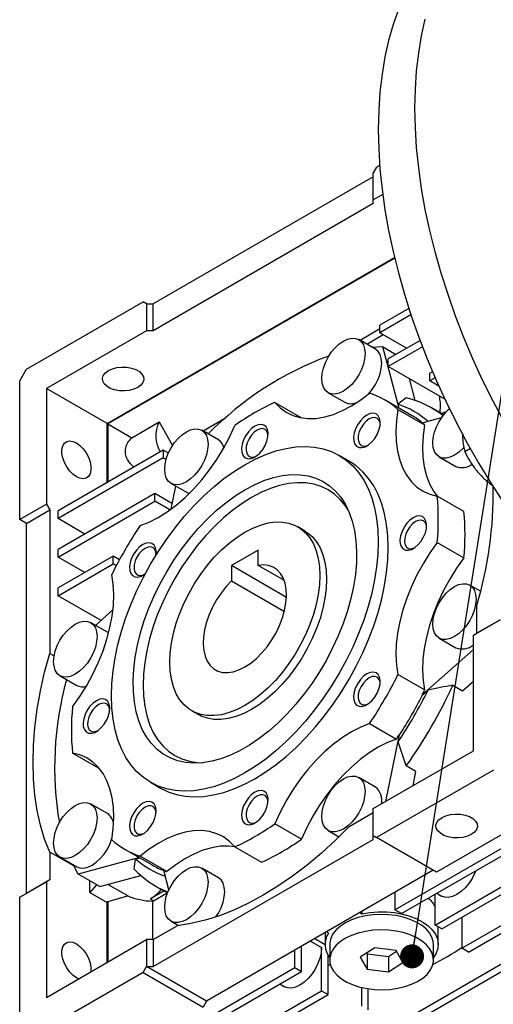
# Model space of a CAD drawing. Header units: millimetres. Extents: x 32 to 1366, y 32 to 1048.
# Tile 9 of 13: x 1137 to 1237, y 650 to 859. Entities that reach past the tile are written whole.
import ezdxf

# ---------------------------------------------------------------- set-up
doc = ezdxf.new("R2010")
doc.units = ezdxf.units.MM
doc.header["$LTSCALE"] = 5
doc.linetypes.add('SLD-Solid', pattern=[0])
doc.layers.add('TEXT', color=140, linetype='SLD-Solid', lineweight=25)
doc.dimstyles.new('SLDDIMSTYLE0', dxfattribs={"dimtxt": 0.18, "dimasz": 5.08, "dimexe": 0, "dimexo": 0.0625, "dimgap": 0, "dimtad": 0, "dimtih": 1, "dimtoh": 1, "dimdec": 0, "dimrnd": 1e-09, "dimzin": 0, "dimdsep": 46, "dimtxsty": 'Standard', "dimblk1": 'DOT', "dimblk2": 'DOT', "dimsah": 1, "dimcen": 0.09, "dimadec": 0, "dimazin": 0, "dimtfac": 5.08, "dimtdec": 0, "dimtofl": 0, "dimtmove": 0, "dimatfit": 3, "dimldrblk": 'DOT', "dimfxl": 0, "dimfrac": 2, "dimtolj": 1, "dimtzin": 0, "dimarcsym": 0})

# ---------------------------------------------------------------- blocks, each defined once
blk = doc.blocks.new('_Dot')
at = {"color": 0, "linetype": 'ByBlock', "lineweight": -2}
blk.add_line((-0.5, 0), (-1, 0), dxfattribs=at)
at = {"color": 0, "linetype": 'ByBlock', "const_width": 0.5}
blk.add_lwpolyline([(-0.25, 0, 1), (0.25, 0, 1)], format="xyb", close=True, dxfattribs=at)

msp = doc.modelspace()

# ---------------------------------------------------------------- linework, layer by layer
for p, q in [((1212.584, 827.63), (1211.877, 826.406)), ((1211.877, 820.69), (1211.877, 826.406)), ((1212.584, 827.63), (1213.23, 828.003)), ((1211.877, 825.589), (1165.208, 798.648)), ((1213.869, 821.84), (1211.877, 820.69)), ((1211.877, 819.873), (1211.877, 820.69)), ((1211.877, 819.873), (1165.208, 792.932)), ((1155.45, 773.257), (1216.38, 808.431)), ((1216.415, 808.287), (1155.627, 773.195)), ((1138.338, 784.769), (1163.087, 799.056)), ((1163.794, 798.648), (1163.087, 799.056)), ((1163.794, 798.648), (1163.087, 799.056)), ((1163.794, 798.648), (1163.794, 792.932)), ((1163.794, 798.648), (1165.208, 798.648)), ((1165.208, 792.932), (1165.208, 798.648)), ((1219.42, 797.691), (1213.291, 794.153)), ((1219.872, 796.318), (1213.291, 792.52)), ((1163.794, 792.932), (1142.581, 780.686)), ((1165.208, 792.932), (1163.794, 792.932)), ((1213.291, 793.338), (1209.08, 790.906)), ((1213.291, 792.52), (1213.291, 794.153)), ((1212.323, 789.034), (1208.788, 791.075)), ((1210.494, 790.09), (1213.997, 792.112)), ((1218.949, 789.253), (1213.291, 792.52)), ((1221.797, 790.897), (1215.059, 787.008)), ((1211.557, 789.476), (1213.822, 789.57)), ((1213.822, 789.57), (1217.311, 776.547)), ((1213.822, 789.57), (1216.66, 787.932)), ((1222.307, 789.559), (1215.059, 785.375)), ((1215.059, 785.375), (1215.059, 787.008)), ((1136.924, 782.319), (1138.338, 784.769)), ((1227.076, 778.438), (1215.059, 785.375)), ((1220.761, 778.171), (1219.521, 782.799)), ((1224.456, 784.267), (1223.898, 783.945)), ((1223.898, 782.312), (1223.898, 783.945)), ((1225.021, 782.96), (1223.898, 782.312)), ((1136.924, 752.924), (1136.924, 782.319)), ((1155.45, 773.257), (1142.581, 780.686)), ((1142.581, 780.686), (1142.581, 756.19)), ((1225.793, 781.218), (1223.898, 782.312)), ((1202.288, 779.816), (1205.824, 777.775)), ((1220, 774.995), (1214.273, 778.301)), ((1191.019, 777.76), (1196.676, 774.494)), ((1217.112, 776.282), (1222.768, 773.017)), ((1217.382, 776.506), (1217.148, 777.38)), ((1226.775, 775.125), (1224.225, 776.597)), ((1180.569, 774.447), (1175.796, 771.692)), ((1222.258, 773.442), (1226.332, 774.533)), ((1226.229, 775.44), (1227.448, 775.809)), ((1155.45, 760.762), (1155.45, 773.257)), ((1155.627, 773.195), (1155.627, 760.864)), ((1155.627, 773.195), (1160.68, 770.279)), ((1160.68, 770.279), (1166.462, 773.617)), ((1166.462, 773.617), (1169.334, 768.643)), ((1179.04, 769.82), (1175.504, 771.861)), ((1230.833, 771.096), (1230.802, 770.781)), ((1232.467, 767.97), (1231.307, 767.301)), ((1167.33, 767.619), (1145.056, 754.761)), ((1167.33, 765.986), (1145.056, 753.128)), ((1167.33, 767.619), (1167.33, 765.986)), ((1168.436, 766.981), (1167.33, 767.619)), ((1167.33, 765.986), (1167.955, 765.625)), ((1206.773, 765.31), (1204.652, 766.535)), ((1225.823, 766.225), (1229.359, 764.184)), ((1169.005, 760.602), (1172.54, 758.561)), ((1169.057, 755.174), (1170.045, 760.002)), ((1237.021, 760.297), (1236.964, 760.264)), ((1165.562, 758.433), (1145.056, 746.596)), ((1165.562, 756.8), (1165.562, 758.433)), ((1169.284, 756.285), (1165.562, 758.433)), ((1172.54, 758.561), (1172.841, 758.417)), ((1231.09, 754.62), (1225.434, 757.886)), ((1142.581, 756.19), (1136.924, 752.924)), ((1142.581, 756.19), (1143.288, 754.965)), ((1145.056, 744.962), (1165.562, 756.8)), ((1168.756, 754.956), (1165.562, 756.8)), ((1138.338, 752.107), (1143.288, 754.965)), ((1143.288, 754.965), (1143.288, 724.579)), ((1145.056, 753.128), (1145.056, 754.761)), ((1138.338, 752.107), (1136.924, 752.924)), ((1138.338, 673.72), (1138.338, 752.107)), ((1150.713, 749.862), (1145.056, 753.128)), ((1197.317, 750.563), (1195.903, 751.379)), ((1225.434, 748.085), (1231.09, 744.819)), ((1145.056, 744.962), (1145.056, 746.596)), ((1156.723, 745.165), (1145.056, 738.43)), ((1150.713, 741.696), (1145.056, 744.962)), ((1156.723, 743.532), (1156.723, 745.165)), ((1158.066, 744.39), (1156.723, 745.165)), ((1187.482, 746.427), (1181.825, 743.162)), ((1187.482, 743.196), (1187.482, 746.427)), ((1145.056, 736.797), (1156.723, 743.532)), ((1157.4, 743.142), (1156.723, 743.532)), ((1181.825, 743.162), (1181.825, 739.93)), ((1193.479, 736.434), (1181.825, 743.162)), ((1193.027, 739.995), (1187.482, 743.196)), ((1181.825, 739.93), (1193.028, 733.463)), ((1234.62, 737.723), (1232.323, 739.049)), ((1145.056, 736.797), (1145.056, 738.43)), ((1154.177, 731.531), (1145.056, 736.797)), ((1233.798, 728.827), (1233.798, 734.716)), ((1153.01, 730.496), (1156.696, 733.765)), ((1155.505, 729.056), (1151.969, 731.097)), ((1233.09, 728.419), (1238.747, 731.684)), ((1238.747, 731.685), (1233.798, 728.827)), ((1155.78, 728.867), (1155.505, 729.056)), ((1233.09, 728.419), (1233.798, 728.827)), ((1233.09, 703.923), (1233.09, 728.419)), ((1225.823, 727.791), (1229.359, 725.75)), ((1143.288, 724.579), (1144.234, 724.034)), ((1233.09, 725.406), (1222.258, 715.8)), ((1222.768, 716.815), (1217.112, 720.08)), ((1145.47, 719.838), (1149.005, 717.797)), ((1228.737, 717.819), (1230.788, 716.635)), ((1230.788, 716.635), (1233.09, 718.677)), ((1222.258, 715.8), (1222.329, 715.759)), ((1222.329, 715.759), (1223.496, 716.795)), ((1173.405, 712.407), (1174.819, 711.59)), ((1211.11, 709.685), (1216.767, 706.419)), ((1217.39, 707.369), (1214.487, 693.183)), ((1217.461, 707.328), (1217.39, 707.369)), ((1217.148, 705.799), (1217.461, 707.328)), ((1153.773, 700.185), (1148.116, 703.451)), ((1211.877, 691.676), (1233.09, 703.923)), ((1237.333, 699.839), (1212.584, 685.552)), ((1220.932, 699.564), (1218.881, 700.748)), ((1220.315, 696.547), (1220.932, 699.564)), ((1164.655, 697.251), (1166.777, 696.026)), ((1212.323, 696.244), (1208.788, 698.285)), ((1155.505, 690.621), (1151.969, 692.662)), ((1206.777, 687.916), (1211.877, 690.86)), ((1211.877, 685.961), (1211.877, 691.676)), ((1250.061, 692.492), (1225.312, 678.205)), ((1196.676, 685.211), (1191.019, 688.477)), ((1202.288, 687.027), (1204.586, 685.701)), ((1216.473, 670.245), (1246.614, 687.645)), ((1217.888, 669.429), (1248.028, 686.829)), ((1165.208, 658.203), (1211.877, 685.144)), ((1211.877, 685.961), (1212.584, 685.552)), ((1211.877, 685.144), (1211.877, 685.961)), ((1225.312, 678.205), (1212.584, 685.552)), ((1143.288, 682.466), (1143.288, 676.577)), ((1148.371, 679.532), (1143.288, 682.466)), ((1159.277, 683.036), (1165.005, 679.729)), ((1182.531, 683.577), (1188.188, 680.311)), ((1224.984, 666.994), (1253.685, 683.563)), ((1226.398, 666.177), (1255.099, 682.747)), ((1145.47, 681.404), (1149.005, 679.363)), ((1162.31, 681.285), (1149.289, 677.797)), ((1161.509, 681.01), (1162.381, 681.244)), ((1168.097, 678.323), (1162.44, 681.589)), ((1149.289, 677.797), (1148.239, 679.805)), ((1168.565, 674.478), (1167.474, 678.553)), ((1179.04, 677.03), (1175.504, 679.071)), ((1224.605, 678.613), (1176.522, 650.855)), ((1230.616, 662.081), (1260.756, 679.481)), ((1232.03, 661.265), (1262.171, 678.665)), ((1136.924, 672.903), (1142.581, 676.169)), ((1143.288, 676.577), (1138.338, 673.72)), ((1143.288, 676.577), (1142.581, 676.169)), ((1142.581, 676.169), (1142.581, 651.672)), ((1153.886, 675.143), (1149.289, 677.797)), ((1151.773, 673.924), (1151.773, 676.363)), ((1153.886, 675.143), (1162.63, 677.486)), ((1153.207, 675.535), (1151.773, 673.924)), ((1159.872, 673.159), (1155.626, 675.61)), ((1167.543, 674.223), (1164.629, 672.541)), ((1165.73, 675.269), (1168.275, 673.8)), ((1186.333, 628.353), (1267.827, 675.399)), ((1187.747, 627.537), (1269.242, 674.582)), ((1138.338, 673.72), (1136.924, 672.903)), ((1136.924, 643.508), (1136.924, 672.903)), ((1151.773, 673.924), (1155.45, 671.801)), ((1155.45, 671.801), (1155.627, 672)), ((1155.627, 672), (1159.872, 673.159)), ((1155.627, 672), (1155.627, 659.204)), ((1164.629, 672.541), (1165.301, 672.153)), ((1165.173, 663.919), (1165.173, 672.081)), ((1165.301, 672.153), (1168.215, 673.835)), ((1216.473, 673.919), (1216.473, 670.245)), ((1224.984, 666.994), (1224.984, 673.525)), ((1225.33, 673.725), (1226.33, 673.148)), ((1155.45, 659.102), (1155.45, 671.801)), ((1209.467, 669.874), (1209.467, 669.392)), ((1217.888, 669.429), (1216.473, 670.245)), ((1169.005, 667.813), (1170.593, 666.896)), ((1209.05, 669.633), (1209.467, 669.392)), ((1230.616, 668.612), (1230.616, 662.081)), ((1165.208, 663.919), (1170.308, 666.863)), ((1226.398, 666.177), (1224.984, 666.994)), ((1225.645, 662.898), (1225.645, 666.612)), ((1142.581, 651.672), (1163.794, 663.919)), ((1163.794, 663.919), (1163.794, 658.203)), ((1165.208, 663.919), (1163.794, 663.919)), ((1165.208, 663.919), (1165.208, 658.203)), ((1198.547, 663.57), (1200.892, 662.216)), ((1199.521, 664.132), (1201.645, 662.906)), ((1201.645, 665.358), (1201.645, 662.898)), ((1202.396, 665.31), (1201.979, 665.551)), ((1195.26, 657.999), (1195.26, 661.672)), ((1196.674, 657.183), (1196.674, 662.489)), ((1200.892, 653.086), (1200.892, 662.216)), ((1202.645, 662.898), (1202.645, 659.632)), ((1212.206, 662.165), (1209.125, 660.179)), ((1216.726, 661.618), (1212.206, 662.165)), ((1215.084, 660.364), (1216.807, 661.475)), ((1218.166, 659.085), (1216.726, 661.618)), ((1224.645, 659.632), (1224.645, 662.898)), ((1232.03, 661.265), (1230.616, 662.081)), ((1202.307, 652.27), (1202.307, 660.63)), ((1209.125, 660.179), (1210.564, 657.645)), ((1210.483, 661.055), (1210.564, 660.912)), ((1210.564, 660.912), (1215.084, 660.364)), ((1210.564, 660.912), (1210.564, 657.645)), ((1215.084, 660.364), (1215.084, 657.098)), ((1163.087, 656.978), (1163.794, 658.203)), ((1176.522, 650.855), (1163.794, 658.203)), ((1163.794, 658.203), (1165.208, 658.203)), ((1165.12, 640.599), (1195.26, 657.999)), ((1195.26, 657.999), (1196.674, 657.183)), ((1202.307, 658.543), (1202.803, 658.56)), ((1210.564, 657.645), (1215.084, 657.098)), ((1215.084, 657.098), (1218.166, 659.085)), ((1163.087, 656.978), (1138.338, 642.691)), ((1163.087, 656.978), (1175.815, 649.63)), ((1166.534, 639.783), (1196.674, 657.183)), ((1172.191, 636.517), (1200.892, 653.086)), ((1192.046, 654.511), (1193.046, 653.934)), ((1200.892, 653.086), (1202.307, 652.27)), ((1209.402, 653.773), (1209.402, 649.835)), ((1210.817, 649.019), (1210.817, 653.495)), ((1173.605, 635.701), (1202.307, 652.27)), ((1176.522, 650.855), (1175.815, 649.63))]:
    msp.add_line(p, q)
at = {"flags": 128}
for points in [[(1233.653, 881.37), (1231.814, 880.227), (1229.481, 878.521), (1227.283, 876.607), (1225.225, 874.49), (1223.312, 872.174), (1221.549, 869.666), (1219.94, 866.971), (1218.49, 864.097), (1217.202, 861.051), (1216.079, 857.84), (1215.124, 854.472), (1214.34, 850.955), (1213.728, 847.299), (1213.289, 843.512), (1213.026, 839.605), (1212.938, 835.585)], [(1220.716, 840.075), (1220.804, 844.095), (1221.067, 848.003), (1221.506, 851.789), (1222.118, 855.446), (1222.903, 858.962)], [(1239.592, 773.64), (1237.259, 778.039), (1235.061, 782.491), (1233.003, 786.985), (1231.09, 791.509), (1229.327, 796.053), (1227.719, 800.605), (1226.269, 805.153), (1224.98, 809.686), (1223.858, 814.194), (1222.903, 818.664), (1222.118, 823.087), (1221.506, 827.45), (1221.067, 831.742), (1220.804, 835.955), (1220.716, 840.075), (1220.716, 840.075)], [(1212.938, 835.585), (1213.026, 831.464), (1213.289, 827.252), (1213.728, 822.959), (1214.34, 818.596), (1215.124, 814.174), (1216.079, 809.704), (1217.202, 805.196), (1218.49, 800.663), (1219.94, 796.114), (1221.549, 791.563), (1223.312, 787.019), (1225.225, 782.495), (1227.283, 778.001), (1229.481, 773.549), (1231.814, 769.149), (1234.276, 764.814), (1236.86, 760.552), (1239.561, 756.376)], [(1205.538, 790.753), (1206.435, 791.169), (1207.297, 791.364), (1208.092, 791.333), (1208.788, 791.075), (1209.36, 790.6), (1209.784, 789.928), (1210.046, 789.083), (1210.134, 788.099), (1210.046, 787.012), (1209.784, 785.866), (1209.36, 784.703), (1208.788, 783.569), (1208.092, 782.507), (1207.297, 781.557), (1206.435, 780.758), (1205.538, 780.138), (1204.641, 779.722), (1203.779, 779.527), (1202.985, 779.558), (1202.288, 779.816), (1201.716, 780.291), (1201.292, 780.963), (1201.03, 781.808), (1200.942, 782.792), (1201.03, 783.879), (1201.292, 785.025), (1201.716, 786.188), (1202.288, 787.322), (1202.985, 788.384), (1203.779, 789.334), (1204.641, 790.133), (1205.538, 790.753)], [(1210.852, 779.537), (1211.627, 780.466), (1212.324, 781.528), (1212.895, 782.662), (1213.32, 783.825), (1213.581, 784.971), (1213.67, 786.058), (1213.581, 787.042), (1213.32, 787.887), (1212.895, 788.559), (1212.324, 789.034), (1212.323, 789.034)], [(1161.948, 780.935), (1161.115, 780.558), (1160.15, 780.307), (1159.109, 780.197), (1158.053, 780.234), (1157.043, 780.416), (1156.137, 780.732), (1155.389, 781.164), (1154.841, 781.687), (1154.526, 782.27), (1154.462, 782.88), (1154.653, 783.481), (1155.087, 784.038), (1155.74, 784.519), (1156.573, 784.896), (1157.538, 785.146), (1158.579, 785.257), (1159.636, 785.22), (1160.646, 785.038), (1161.552, 784.722), (1162.3, 784.29), (1162.847, 783.767), (1163.162, 783.184), (1163.226, 782.574), (1163.035, 781.973), (1162.601, 781.416), (1161.948, 780.935)], [(1191.019, 777.76), (1192.143, 776.601), (1193.419, 775.67), (1194.834, 774.976), (1196.374, 774.527), (1198.023, 774.326), (1199.764, 774.377), (1201.579, 774.678), (1203.451, 775.227), (1205.359, 776.018), (1207.285, 777.042), (1209.208, 778.29), (1211.11, 779.748)], [(1217.112, 776.282), (1216.799, 773.906), (1216.68, 771.616), (1216.756, 769.436), (1217.025, 767.388), (1217.486, 765.493), (1218.132, 763.77), (1218.959, 762.236), (1219.957, 760.908), (1221.116, 759.799), (1222.424, 758.92), (1223.868, 758.28), (1225.434, 757.886)], [(1231.134, 768.301), (1230.832, 767.967), (1229.97, 767.167), (1229.073, 766.547), (1228.176, 766.131), (1227.314, 765.936), (1226.52, 765.968), (1225.823, 766.226), (1225.252, 766.7), (1224.827, 767.372), (1224.565, 768.217), (1224.477, 769.201), (1224.565, 770.288), (1224.827, 771.434), (1225.252, 772.597), (1225.823, 773.731), (1226.52, 774.794), (1227.314, 775.743), (1228.04, 776.43)], [(1210.525, 775.071), (1209.822, 774.562), (1209.162, 773.88), (1208.589, 773.068), (1208.137, 772.176), (1207.835, 771.261), (1207.702, 770.38), (1207.747, 769.589), (1207.966, 768.937), (1208.346, 768.465), (1208.862, 768.202), (1209.484, 768.167), (1210.17, 768.36), (1210.879, 768.769), (1211.566, 769.369), (1212.187, 770.122), (1212.704, 770.981), (1213.084, 771.891), (1213.303, 772.796), (1213.348, 773.639), (1213.215, 774.367), (1212.913, 774.933), (1212.461, 775.303), (1211.888, 775.453), (1211.228, 775.374), (1210.525, 775.071)], [(1211.003, 774.242), (1210.369, 773.776), (1209.782, 773.142), (1209.286, 772.389), (1208.917, 771.572), (1208.702, 770.752), (1208.659, 769.99), (1208.789, 769.341), (1209.083, 768.855), (1209.52, 768.567), (1210.067, 768.499), (1210.683, 768.655), (1210.776, 768.696)], [(1213.342, 773.142), (1213.304, 773.409), (1213.09, 773.982), (1212.721, 774.372), (1212.224, 774.552), (1211.637, 774.508), (1211.003, 774.242)], [(1162.44, 751.652), (1164.342, 752.389), (1166.265, 753.362), (1168.191, 754.561), (1170.099, 755.974), (1171.971, 757.586), (1173.786, 759.381), (1175.527, 761.34), (1177.176, 763.444), (1178.716, 765.671), (1180.131, 767.999), (1181.407, 770.403), (1182.531, 772.86)], [(1172.255, 771.539), (1173.151, 771.955), (1174.013, 772.15), (1174.808, 772.119), (1175.505, 771.861), (1176.076, 771.386), (1176.501, 770.714), (1176.762, 769.869), (1176.851, 768.885), (1176.762, 767.798), (1176.501, 766.652), (1176.076, 765.489), (1175.505, 764.355), (1174.808, 763.292), (1174.013, 762.343), (1173.151, 761.543), (1172.255, 760.924), (1171.358, 760.508), (1170.496, 760.312), (1169.701, 760.344), (1169.005, 760.602), (1168.433, 761.077), (1168.008, 761.749), (1167.747, 762.594), (1167.658, 763.578), (1167.747, 764.664), (1168.008, 765.811), (1168.433, 766.974), (1169.005, 768.108), (1169.701, 769.17), (1170.496, 770.12), (1171.358, 770.919), (1172.255, 771.539)], [(1186.775, 772.72), (1186.072, 772.212), (1185.412, 771.53), (1184.839, 770.717), (1184.387, 769.826), (1184.085, 768.91), (1183.952, 768.03), (1183.997, 767.238), (1184.216, 766.586), (1184.596, 766.114), (1185.112, 765.852), (1185.734, 765.816), (1186.42, 766.009), (1187.129, 766.418), (1187.816, 767.018), (1188.437, 767.771), (1188.954, 768.63), (1189.334, 769.541), (1189.553, 770.446), (1189.598, 771.289), (1189.465, 772.016), (1189.163, 772.583), (1188.711, 772.953), (1188.138, 773.103), (1187.478, 773.024), (1186.775, 772.72)], [(1189.592, 770.792), (1189.554, 771.058), (1189.34, 771.631), (1188.971, 772.022), (1188.474, 772.202), (1187.887, 772.157), (1187.253, 771.892)], [(1222.768, 773.017), (1222.456, 770.64), (1222.337, 768.351), (1222.413, 766.17), (1222.682, 764.122), (1223.143, 762.227), (1223.789, 760.504), (1224.616, 758.971), (1225.4, 757.892)], [(1187.253, 771.892), (1186.619, 771.425), (1186.032, 770.792), (1185.536, 770.039), (1185.167, 769.222), (1184.952, 768.402), (1184.909, 767.639), (1185.039, 766.991), (1185.333, 766.505), (1185.77, 766.217), (1186.317, 766.148), (1186.933, 766.305), (1187.026, 766.345)], [(1148.945, 761.996), (1148.202, 762.529), (1147.502, 763.239), (1146.886, 764.086), (1146.39, 765.019), (1146.042, 765.985), (1145.863, 766.927), (1145.863, 767.791), (1146.042, 768.527), (1146.39, 769.092), (1146.886, 769.452), (1147.502, 769.587), (1148.202, 769.49), (1148.945, 769.165), (1149.688, 768.632), (1150.387, 767.922), (1151.003, 767.075), (1151.499, 766.142), (1151.847, 765.176), (1152.026, 764.234), (1152.026, 763.369), (1151.847, 762.634), (1151.499, 762.069), (1151.003, 761.709), (1150.387, 761.574), (1149.688, 761.671), (1148.945, 761.996)], [(1184.654, 764.555), (1186.873, 765.735), (1189.078, 766.707), (1191.256, 767.464), (1193.394, 768.002), (1195.478, 768.317), (1197.494, 768.408), (1199.432, 768.273), (1201.279, 767.914), (1203.023, 767.333), (1204.654, 766.534), (1206.161, 765.521), (1207.536, 764.301), (1208.77, 762.881), (1209.855, 761.27), (1210.785, 759.477), (1211.554, 757.515), (1212.156, 755.395), (1212.59, 753.13), (1212.851, 750.733), (1212.938, 748.221), (1212.851, 745.608), (1212.59, 742.911), (1212.156, 740.145), (1211.554, 737.329), (1210.785, 734.479), (1209.855, 731.613), (1208.77, 728.749), (1207.536, 725.905), (1206.161, 723.097), (1204.654, 720.343), (1203.023, 717.661), (1201.279, 715.067), (1199.432, 712.576), (1197.494, 710.204), (1195.478, 707.966), (1193.394, 705.876), (1191.256, 703.946), (1189.078, 702.188), (1186.873, 700.613), (1184.654, 699.231), (1182.434, 698.051), (1180.229, 697.079), (1178.051, 696.322), (1175.913, 695.784), (1173.83, 695.469), (1171.813, 695.378), (1169.875, 695.513), (1168.029, 695.872), (1166.284, 696.453), (1164.654, 697.252), (1163.146, 698.265), (1161.771, 699.485), (1160.537, 700.905), (1159.452, 702.516), (1158.522, 704.309), (1157.754, 706.271), (1157.151, 708.391), (1156.718, 710.656), (1156.457, 713.053), (1156.369, 715.565), (1156.457, 718.178), (1156.718, 720.875), (1157.151, 723.641), (1157.754, 726.457), (1158.522, 729.307), (1159.452, 732.173), (1160.537, 735.037), (1161.771, 737.881), (1163.146, 740.689), (1164.654, 743.443), (1166.284, 746.125), (1168.029, 748.719), (1169.875, 751.21), (1171.813, 753.582), (1173.83, 755.82), (1175.913, 757.91), (1178.051, 759.84), (1180.229, 761.598), (1182.434, 763.173), (1184.654, 764.555)], [(1166.777, 696.026), (1168.406, 695.228), (1170.15, 694.647), (1171.996, 694.288), (1173.934, 694.154), (1175.951, 694.244), (1178.035, 694.56), (1180.172, 695.097), (1182.35, 695.855), (1184.556, 696.826), (1186.775, 698.007), (1188.994, 699.389), (1191.2, 700.963), (1193.378, 702.721), (1195.515, 704.651), (1197.599, 706.741), (1199.616, 708.979), (1201.553, 711.351), (1203.4, 713.842), (1205.144, 716.437), (1206.775, 719.119), (1208.283, 721.872), (1209.657, 724.68), (1210.891, 727.525), (1211.976, 730.389), (1212.906, 733.255), (1213.675, 736.104), (1214.278, 738.921), (1214.711, 741.686), (1214.972, 744.384), (1215.059, 746.997), (1214.972, 749.509), (1214.711, 751.905), (1214.278, 754.17), (1213.675, 756.29), (1212.906, 758.253), (1211.976, 760.045), (1210.891, 761.656), (1209.657, 763.076), (1208.283, 764.296), (1206.775, 765.309), (1206.773, 765.31)], [(1184.654, 759.247), (1186.69, 760.321), (1188.711, 761.185), (1190.702, 761.832), (1192.649, 762.257), (1194.536, 762.458), (1196.35, 762.432), (1198.078, 762.18), (1199.706, 761.704), (1201.222, 761.007), (1202.616, 760.095), (1203.877, 758.974), (1204.996, 757.652), (1205.964, 756.14), (1206.774, 754.448), (1207.421, 752.589), (1207.899, 750.577), (1208.205, 748.426), (1208.336, 746.153), (1208.292, 743.775), (1208.074, 741.308), (1207.681, 738.772), (1207.119, 736.185), (1206.389, 733.566), (1205.499, 730.935), (1204.455, 728.311), (1203.264, 725.713), (1201.935, 723.162), (1200.479, 720.674), (1198.905, 718.27), (1197.226, 715.967), (1195.453, 713.782), (1193.601, 711.73), (1191.682, 709.828), (1189.712, 708.09), (1187.703, 706.527), (1185.673, 705.153), (1183.635, 703.976), (1181.604, 703.006), (1179.596, 702.25), (1177.625, 701.713), (1175.706, 701.4), (1173.854, 701.313), (1172.082, 701.452), (1170.402, 701.816), (1168.829, 702.403), (1167.372, 703.208), (1166.043, 704.226), (1164.852, 705.449), (1163.808, 706.867), (1162.918, 708.471), (1162.189, 710.248), (1161.626, 712.185), (1161.234, 714.268), (1161.015, 716.482), (1160.971, 718.81), (1161.103, 721.235), (1161.408, 723.738), (1161.886, 726.302), (1162.533, 728.907), (1163.343, 731.535), (1164.311, 734.165), (1165.43, 736.778), (1166.691, 739.355), (1168.085, 741.877), (1169.601, 744.325), (1171.23, 746.681), (1172.957, 748.928), (1174.771, 751.048), (1176.658, 753.026), (1178.605, 754.848), (1180.596, 756.5), (1182.617, 757.97), (1184.654, 759.247)], [(1206.614, 754.825), (1205.97, 755.835), (1204.893, 757.165), (1203.672, 758.297), (1202.318, 759.222), (1200.84, 759.933), (1199.249, 760.424), (1197.558, 760.692), (1195.78, 760.735), (1193.928, 760.551), (1192.016, 760.144), (1190.058, 759.515), (1188.071, 758.669), (1186.068, 757.614)], [(1186.068, 757.614), (1184.065, 756.357), (1182.077, 754.907), (1180.12, 753.276), (1178.208, 751.476), (1176.356, 749.521), (1174.577, 747.425), (1172.887, 745.205), (1171.296, 742.878), (1169.818, 740.461), (1168.463, 737.972), (1167.243, 735.431), (1166.166, 732.856), (1165.24, 730.268), (1164.473, 727.686), (1163.87, 725.13), (1163.436, 722.62), (1163.174, 720.173), (1163.087, 717.81), (1163.174, 715.548), (1163.436, 713.403), (1163.87, 711.394), (1164.473, 709.534), (1165.24, 707.838), (1166.166, 706.319), (1167.243, 704.988), (1168.463, 703.856), (1169.818, 702.931), (1171.296, 702.22), (1172.887, 701.729), (1174.577, 701.461), (1175.777, 701.408)], [(1220.363, 753.324), (1219.659, 752.816), (1219, 752.134), (1218.426, 751.321), (1217.974, 750.43), (1217.673, 749.514), (1217.54, 748.634), (1217.584, 747.842), (1217.803, 747.19), (1218.183, 746.718), (1218.7, 746.456), (1219.321, 746.42), (1220.008, 746.613), (1220.717, 747.022), (1221.404, 747.622), (1222.025, 748.375), (1222.542, 749.234), (1222.922, 750.145), (1223.141, 751.05), (1223.185, 751.893), (1223.053, 752.62), (1222.751, 753.187), (1222.299, 753.557), (1221.725, 753.707), (1221.066, 753.628), (1220.363, 753.324)], [(1168.744, 722.708), (1168.831, 724.679), (1169.091, 726.729), (1169.522, 728.835), (1170.119, 730.975), (1170.875, 733.125), (1171.782, 735.261), (1172.83, 737.361), (1174.008, 739.4), (1175.302, 741.358), (1176.699, 743.211), (1178.183, 744.941), (1179.737, 746.528), (1181.346, 747.954), (1182.991, 749.204), (1184.654, 750.265), (1186.317, 751.125), (1187.962, 751.773), (1189.57, 752.204), (1191.125, 752.413), (1192.609, 752.396), (1194.005, 752.155), (1195.299, 751.692), (1196.477, 751.012), (1197.525, 750.122), (1198.432, 749.033), (1199.188, 747.756), (1199.785, 746.305), (1200.216, 744.697), (1200.476, 742.948), (1200.564, 741.078), (1200.476, 739.107), (1200.216, 737.057), (1199.785, 734.951), (1199.188, 732.811), (1198.432, 730.661), (1197.525, 728.525), (1196.477, 726.425), (1195.299, 724.386), (1194.005, 722.428), (1192.609, 720.575), (1191.125, 718.845), (1189.57, 717.258), (1187.962, 715.832), (1186.317, 714.582), (1184.654, 713.521), (1182.991, 712.661), (1181.346, 712.013), (1179.737, 711.582), (1178.183, 711.373), (1176.699, 711.39), (1175.302, 711.631), (1174.008, 712.094), (1172.83, 712.774), (1171.782, 713.664), (1170.875, 714.753), (1170.119, 716.03), (1169.522, 717.481), (1169.091, 719.089), (1168.831, 720.838), (1168.744, 722.708)], [(1220.841, 752.496), (1220.207, 752.029), (1219.62, 751.396), (1219.123, 750.643), (1218.754, 749.826), (1218.54, 749.006), (1218.496, 748.243), (1218.627, 747.595), (1218.921, 747.109), (1219.358, 746.821), (1219.905, 746.752), (1220.521, 746.909), (1220.613, 746.949)], [(1223.18, 751.396), (1223.142, 751.662), (1222.927, 752.235), (1222.558, 752.626), (1222.062, 752.806), (1221.475, 752.761), (1220.841, 752.496)], [(1197.317, 750.563), (1197.891, 750.195), (1198.939, 749.306), (1199.846, 748.217), (1200.602, 746.94), (1201.199, 745.489), (1201.63, 743.88), (1201.891, 742.131), (1201.978, 740.261), (1201.891, 738.29), (1201.63, 736.241), (1201.199, 734.134), (1200.602, 731.995), (1199.846, 729.845), (1198.939, 727.708), (1197.891, 725.609), (1196.714, 723.569), (1195.419, 721.612), (1194.023, 719.758), (1192.539, 718.028), (1190.984, 716.442), (1189.376, 715.015), (1187.731, 713.765), (1186.068, 712.704), (1184.405, 711.845), (1182.76, 711.196), (1181.151, 710.765), (1179.597, 710.557), (1178.113, 710.574), (1176.716, 710.815), (1175.422, 711.278), (1174.819, 711.59)], [(1163.025, 747.65), (1162.322, 747.141), (1161.662, 746.459), (1161.089, 745.647), (1160.637, 744.755), (1160.335, 743.84), (1160.202, 742.959), (1160.247, 742.168), (1160.466, 741.515), (1160.846, 741.043), (1161.362, 740.781), (1161.984, 740.746), (1162.67, 740.938), (1163.379, 741.348), (1163.569, 741.493)], [(1165.801, 745.357), (1165.803, 745.375), (1165.848, 746.218), (1165.715, 746.946), (1165.413, 747.512), (1164.961, 747.882), (1164.388, 748.032), (1163.728, 747.953), (1163.025, 747.65)], [(1165.842, 745.721), (1165.804, 745.988), (1165.59, 746.56), (1165.221, 746.951), (1164.724, 747.131), (1164.137, 747.086), (1163.503, 746.821)], [(1225.434, 748.085), (1223.868, 745.883), (1222.424, 743.576), (1221.116, 741.187), (1219.957, 738.739), (1218.959, 736.259), (1218.132, 733.772), (1217.486, 731.302), (1217.025, 728.875), (1216.756, 726.516), (1216.68, 724.249), (1216.799, 722.096), (1217.112, 720.08)], [(1163.503, 746.821), (1162.869, 746.354), (1162.282, 745.721), (1161.786, 744.968), (1161.417, 744.151), (1161.202, 743.331), (1161.159, 742.569), (1161.289, 741.92), (1161.583, 741.434), (1162.02, 741.146), (1162.567, 741.078), (1163.183, 741.234), (1163.276, 741.275)], [(1181.825, 739.93), (1180.678, 738.714), (1179.61, 737.363), (1178.641, 735.903), (1177.791, 734.364), (1177.078, 732.777), (1176.514, 731.171), (1176.111, 729.58), (1175.877, 728.035), (1175.817, 726.566), (1175.932, 725.203), (1176.219, 723.972), (1176.674, 722.898), (1177.286, 722.001), (1178.044, 721.301), (1178.933, 720.81), (1179.935, 720.538), (1181.03, 720.492), (1182.198, 720.67), (1183.413, 721.071), (1184.654, 721.686), (1185.894, 722.503), (1187.11, 723.506), (1188.277, 724.675), (1189.372, 725.987), (1190.375, 727.415), (1191.263, 728.932), (1192.022, 730.508), (1192.634, 732.111), (1193.088, 733.71), (1193.376, 735.273), (1193.49, 736.769), (1193.43, 738.169), (1193.197, 739.444), (1192.794, 740.57), (1192.23, 741.524), (1191.516, 742.287), (1190.666, 742.845), (1189.698, 743.186), (1188.629, 743.304), (1187.482, 743.196)], [(1231.09, 744.819), (1229.525, 742.618), (1228.081, 740.31), (1226.772, 737.921), (1225.614, 735.474), (1224.616, 732.994), (1223.789, 730.506), (1223.143, 728.036), (1222.682, 725.61), (1222.413, 723.25), (1222.337, 720.983), (1222.456, 718.83), (1222.768, 716.815)], [(1148.116, 713.252), (1149.682, 715.453), (1151.126, 717.761), (1152.434, 720.15), (1153.593, 722.597), (1154.591, 725.077), (1155.417, 727.565), (1156.064, 730.035), (1156.525, 732.462), (1156.794, 734.821), (1156.87, 737.088), (1156.751, 739.241), (1156.438, 741.257)], [(1229.073, 738.728), (1229.97, 739.143), (1230.832, 739.339), (1231.627, 739.307), (1232.323, 739.049), (1232.895, 738.575), (1233.319, 737.902), (1233.581, 737.058), (1233.669, 736.073), (1233.581, 734.987), (1233.319, 733.84), (1232.895, 732.678), (1232.323, 731.543), (1231.627, 730.481), (1230.832, 729.532), (1229.97, 728.732), (1229.073, 728.113), (1228.176, 727.697), (1227.314, 727.501), (1226.52, 727.533), (1225.823, 727.791), (1225.252, 728.265), (1224.827, 728.938), (1224.565, 729.782), (1224.477, 730.767), (1224.565, 731.853), (1224.827, 733), (1225.252, 734.163), (1225.823, 735.297), (1226.52, 736.359), (1227.314, 737.308), (1228.176, 738.108), (1229.073, 738.728)], [(1148.719, 730.775), (1149.616, 731.191), (1150.478, 731.386), (1151.273, 731.355), (1151.969, 731.097), (1152.541, 730.622), (1152.966, 729.95), (1153.227, 729.105), (1153.316, 728.121), (1153.227, 727.034), (1152.966, 725.888), (1152.541, 724.725), (1151.969, 723.591), (1151.273, 722.529), (1150.478, 721.579), (1149.616, 720.78), (1148.719, 720.16), (1147.823, 719.744), (1146.961, 719.549), (1146.166, 719.58), (1145.469, 719.838), (1144.898, 720.313), (1144.473, 720.985), (1144.212, 721.83), (1144.123, 722.814), (1144.212, 723.901), (1144.473, 725.047), (1144.898, 726.21), (1145.469, 727.344), (1146.166, 728.406), (1146.961, 729.356), (1147.823, 730.155), (1148.719, 730.775)], [(1143.288, 682.466), (1142.217, 685.225), (1141.334, 688.164), (1140.644, 691.272), (1140.15, 694.537), (1139.852, 697.945), (1139.752, 701.482), (1139.852, 705.133), (1140.15, 708.885), (1140.644, 712.721), (1141.334, 716.626), (1142.217, 720.584), (1143.288, 724.579)], [(1210.525, 720.22), (1209.822, 719.711), (1209.162, 719.029), (1208.589, 718.217), (1208.137, 717.325), (1207.835, 716.41), (1207.702, 715.529), (1207.747, 714.737), (1207.966, 714.085), (1208.346, 713.613), (1208.862, 713.351), (1209.484, 713.315), (1210.17, 713.508), (1210.879, 713.918), (1211.566, 714.518), (1212.187, 715.271), (1212.704, 716.13), (1213.084, 717.04), (1213.303, 717.945), (1213.348, 718.788), (1213.215, 719.516), (1212.913, 720.082), (1212.461, 720.452), (1211.888, 720.602), (1211.228, 720.523), (1210.525, 720.22)], [(1211.003, 719.391), (1210.369, 718.924), (1209.782, 718.291), (1209.286, 717.538), (1208.917, 716.721), (1208.702, 715.901), (1208.659, 715.139), (1208.789, 714.49), (1209.083, 714.004), (1209.52, 713.716), (1210.067, 713.648), (1210.683, 713.804), (1210.776, 713.845)], [(1213.342, 718.291), (1213.304, 718.558), (1213.09, 719.13), (1212.721, 719.521), (1212.224, 719.701), (1211.637, 719.656), (1211.003, 719.391)], [(1153.187, 714.545), (1152.484, 714.036), (1151.825, 713.354), (1151.251, 712.542), (1150.799, 711.65), (1150.497, 710.735), (1150.365, 709.854), (1150.409, 709.063), (1150.628, 708.411), (1151.008, 707.939), (1151.525, 707.677), (1152.146, 707.641), (1152.833, 707.834), (1153.542, 708.243), (1154.229, 708.843), (1154.85, 709.596), (1155.367, 710.455), (1155.747, 711.365), (1155.966, 712.271), (1156.01, 713.113), (1155.877, 713.841), (1155.576, 714.407), (1155.124, 714.777), (1154.55, 714.927), (1153.891, 714.848), (1153.187, 714.545)], [(1153.666, 713.716), (1153.032, 713.25), (1152.445, 712.616), (1151.948, 711.863), (1151.579, 711.046), (1151.365, 710.226), (1151.321, 709.464), (1151.451, 708.815), (1151.746, 708.329), (1152.183, 708.041), (1152.729, 707.973), (1153.346, 708.129), (1153.438, 708.17)], [(1156.005, 712.616), (1155.967, 712.883), (1155.752, 713.456), (1155.383, 713.846), (1154.887, 714.026), (1154.3, 713.982), (1153.666, 713.716)], [(1211.11, 709.685), (1209.208, 708.948), (1207.285, 707.975), (1205.359, 706.776), (1203.451, 705.363), (1201.579, 703.751), (1199.764, 701.956), (1198.023, 699.997), (1196.374, 697.893), (1194.834, 695.665), (1193.419, 693.338), (1192.143, 690.933), (1191.019, 688.477)], [(1216.767, 706.419), (1214.865, 705.682), (1212.941, 704.709), (1211.016, 703.51), (1209.107, 702.097), (1207.236, 700.485), (1205.421, 698.69), (1203.68, 696.731), (1202.031, 694.627), (1200.491, 692.4), (1199.076, 690.072), (1197.8, 687.668), (1196.676, 685.211)], [(1156.438, 685.054), (1156.751, 687.431), (1156.87, 689.721), (1156.794, 691.901), (1156.525, 693.949), (1156.064, 695.844), (1155.417, 697.567), (1154.591, 699.101), (1153.593, 700.429), (1152.434, 701.538), (1151.126, 702.417), (1149.682, 703.057), (1148.116, 703.451)], [(1205.538, 697.964), (1206.435, 698.379), (1207.297, 698.575), (1208.092, 698.543), (1208.788, 698.285), (1209.36, 697.811), (1209.784, 697.139), (1210.046, 696.294), (1210.134, 695.31), (1210.046, 694.223), (1209.784, 693.076), (1209.36, 691.914), (1208.788, 690.779), (1208.092, 689.717), (1207.297, 688.768), (1206.435, 687.968), (1205.538, 687.349), (1204.641, 686.933), (1203.779, 686.737), (1202.985, 686.769), (1202.288, 687.027), (1201.716, 687.501), (1201.292, 688.174), (1201.03, 689.018), (1200.942, 690.003), (1201.03, 691.089), (1201.292, 692.236), (1201.716, 693.399), (1202.288, 694.533), (1202.985, 695.595), (1203.779, 696.544), (1204.641, 697.344), (1205.538, 697.964)], [(1186.775, 695.149), (1186.072, 694.64), (1185.412, 693.958), (1184.839, 693.146), (1184.387, 692.254), (1184.085, 691.339), (1183.952, 690.458), (1183.997, 689.667), (1184.216, 689.015), (1184.596, 688.543), (1185.112, 688.281), (1185.734, 688.245), (1186.42, 688.438), (1187.129, 688.847), (1187.816, 689.447), (1188.437, 690.2), (1188.954, 691.059), (1189.334, 691.969), (1189.553, 692.875), (1189.598, 693.717), (1189.465, 694.445), (1189.163, 695.011), (1188.711, 695.381), (1188.138, 695.531), (1187.478, 695.452), (1186.775, 695.149)], [(1148.719, 692.34), (1149.616, 692.756), (1150.478, 692.952), (1151.273, 692.92), (1151.969, 692.662), (1152.541, 692.188), (1152.966, 691.515), (1153.227, 690.671), (1153.316, 689.686), (1153.227, 688.6), (1152.966, 687.453), (1152.541, 686.29), (1151.969, 685.156), (1151.273, 684.094), (1150.478, 683.145), (1149.616, 682.345), (1148.719, 681.725), (1147.823, 681.31), (1146.961, 681.114), (1146.166, 681.146), (1145.469, 681.404), (1144.898, 681.878), (1144.473, 682.55), (1144.212, 683.395), (1144.123, 684.38), (1144.212, 685.466), (1144.473, 686.613), (1144.898, 687.775), (1145.469, 688.91), (1146.166, 689.972), (1146.961, 690.921), (1147.823, 691.721), (1148.719, 692.34)], [(1163.025, 692.798), (1162.322, 692.29), (1161.662, 691.608), (1161.089, 690.795), (1160.637, 689.904), (1160.335, 688.989), (1160.202, 688.108), (1160.247, 687.316), (1160.466, 686.664), (1160.846, 686.192), (1161.362, 685.93), (1161.984, 685.894), (1162.67, 686.087), (1163.379, 686.496), (1164.066, 687.096), (1164.687, 687.85), (1165.204, 688.708), (1165.584, 689.619), (1165.803, 690.524), (1165.848, 691.367), (1165.715, 692.094), (1165.413, 692.661), (1164.961, 693.031), (1164.388, 693.181), (1163.728, 693.102), (1163.025, 692.798)], [(1187.253, 694.32), (1186.619, 693.854), (1186.032, 693.22), (1185.536, 692.467), (1185.167, 691.65), (1184.952, 690.83), (1184.909, 690.068), (1185.039, 689.419), (1185.333, 688.933), (1185.77, 688.645), (1186.317, 688.577), (1186.933, 688.733), (1187.026, 688.774)], [(1189.592, 693.22), (1189.554, 693.487), (1189.34, 694.06), (1188.971, 694.45), (1188.474, 694.63), (1187.887, 694.586), (1187.253, 694.32)], [(1163.503, 691.97), (1162.869, 691.503), (1162.282, 690.87), (1161.786, 690.117), (1161.417, 689.3), (1161.202, 688.48), (1161.159, 687.717), (1161.289, 687.069), (1161.583, 686.583), (1162.02, 686.295), (1162.567, 686.226), (1163.183, 686.383), (1163.276, 686.424)], [(1165.842, 690.87), (1165.804, 691.136), (1165.59, 691.709), (1165.221, 692.1), (1164.724, 692.28), (1164.137, 692.235), (1163.503, 691.97)], [(1232.659, 686.209), (1231.826, 685.833), (1230.861, 685.582), (1229.82, 685.472), (1228.764, 685.509), (1227.753, 685.69), (1226.848, 686.007), (1226.099, 686.439), (1225.552, 686.961), (1225.237, 687.545), (1225.173, 688.155), (1225.364, 688.755), (1225.798, 689.313), (1226.451, 689.794), (1227.284, 690.17), (1228.249, 690.421), (1229.29, 690.531), (1230.346, 690.494), (1231.357, 690.313), (1232.262, 689.996), (1233.011, 689.564), (1233.558, 689.042), (1233.873, 688.458), (1233.937, 687.848), (1233.746, 687.248), (1233.312, 686.69), (1232.659, 686.209)], [(1182.531, 683.577), (1181.407, 684.736), (1180.131, 685.667), (1178.716, 686.361), (1177.176, 686.81), (1175.527, 687.01), (1173.786, 686.96), (1171.971, 686.658), (1170.099, 686.11), (1168.191, 685.319), (1166.265, 684.295), (1164.342, 683.047), (1162.44, 681.589)], [(1206.777, 687.916), (1203.853, 684.991), (1200.867, 682.248), (1197.83, 679.698), (1194.755, 677.352), (1191.655, 675.218), (1188.543, 673.307), (1185.43, 671.624), (1182.33, 670.179), (1179.256, 668.975), (1176.219, 668.019), (1173.232, 667.314), (1170.308, 666.863)], [(1149.005, 679.363), (1149.702, 679.105), (1150.496, 679.073), (1151.358, 679.269), (1152.255, 679.684), (1153.152, 680.304), (1154.014, 681.104), (1154.809, 682.053), (1155.505, 683.115), (1156.077, 684.249), (1156.492, 685.381)], [(1182.508, 683.605), (1181.184, 683.745), (1179.443, 683.694), (1177.628, 683.393), (1175.756, 682.844), (1173.848, 682.053), (1171.922, 681.029), (1169.999, 679.781), (1168.097, 678.323)], [(1172.255, 678.749), (1173.151, 679.165), (1174.013, 679.361), (1174.808, 679.329), (1175.505, 679.071), (1176.076, 678.597), (1176.501, 677.924), (1176.762, 677.08), (1176.851, 676.095), (1176.762, 675.009), (1176.501, 673.862), (1176.076, 672.699), (1175.505, 671.565), (1174.808, 670.503), (1174.013, 669.554), (1173.151, 668.754), (1172.255, 668.134), (1171.358, 667.719), (1170.496, 667.523), (1169.701, 667.555), (1169.005, 667.813), (1168.433, 668.287), (1168.008, 668.96), (1167.747, 669.804), (1167.658, 670.789), (1167.747, 671.875), (1168.008, 673.022), (1168.433, 674.185), (1169.005, 675.319), (1169.701, 676.381), (1170.496, 677.33), (1171.358, 678.13), (1172.255, 678.749)], [(1233.587, 678.492), (1233.401, 678.035), (1232.83, 676.9), (1232.133, 675.838), (1231.339, 674.889), (1230.476, 674.089), (1229.58, 673.47), (1228.683, 673.054), (1227.821, 672.858), (1227.026, 672.89), (1226.33, 673.148)], [(1178.534, 668.727), (1179.04, 669.524), (1179.612, 670.658), (1180.036, 671.821), (1180.298, 672.968), (1180.386, 674.054), (1180.298, 675.039), (1180.036, 675.883), (1179.612, 676.556), (1179.04, 677.03), (1179.04, 677.03)], [(1209.467, 669.392), (1211.155, 669.675), (1212.896, 669.812), (1214.653, 669.801), (1216.389, 669.642), (1218.066, 669.338), (1219.648, 668.896), (1221.101, 668.326), (1222.395, 667.639), (1223.5, 666.85), (1224.395, 665.977), (1225.058, 665.038), (1225.477, 664.052), (1225.642, 663.042), (1225.55, 662.029), (1225.203, 661.035), (1224.645, 660.129)], [(1224.645, 662.898), (1224.598, 663.485), (1224.324, 664.42), (1223.812, 665.322), (1223.072, 666.17), (1222.122, 666.945), (1220.983, 667.629), (1219.68, 668.207), (1218.241, 668.667), (1216.701, 668.998), (1215.092, 669.193), (1213.45, 669.247), (1211.813, 669.16), (1210.217, 668.932), (1208.698, 668.57), (1207.289, 668.081), (1206.021, 667.476), (1204.925, 666.769), (1204.023, 665.975), (1203.336, 665.113), (1202.879, 664.201), (1202.663, 663.26), (1202.645, 662.898)], [(1224.411, 658.329), (1224.627, 659.27), (1224.598, 660.218), (1224.324, 661.154), (1223.812, 662.056), (1223.072, 662.904), (1222.122, 663.678), (1220.983, 664.363), (1219.68, 664.941), (1218.241, 665.401), (1216.701, 665.732), (1215.092, 665.927), (1213.45, 665.981), (1211.813, 665.893), (1210.217, 665.666), (1208.698, 665.303), (1207.289, 664.814), (1206.021, 664.21), (1204.925, 663.503), (1204.023, 662.709), (1203.336, 661.847), (1202.879, 660.935), (1202.663, 659.994), (1202.692, 659.045), (1202.966, 658.109), (1203.478, 657.208), (1204.218, 656.36), (1205.168, 655.585), (1206.307, 654.901), (1207.61, 654.323), (1209.049, 653.863), (1210.589, 653.532), (1212.198, 653.337), (1213.84, 653.283), (1215.477, 653.37), (1217.073, 653.598), (1218.593, 653.96), (1220.002, 654.449), (1221.269, 655.054), (1222.365, 655.761), (1223.267, 656.555), (1223.954, 657.417), (1224.411, 658.329)], [(1149.413, 655.616), (1148.945, 655.846), (1148.202, 656.379), (1147.502, 657.089), (1146.886, 657.935), (1146.39, 658.869), (1146.042, 659.835), (1145.863, 660.777), (1145.863, 661.641), (1146.042, 662.377), (1146.39, 662.941), (1146.886, 663.302), (1147.502, 663.437), (1148.202, 663.339), (1148.945, 663.015), (1149.688, 662.482), (1150.387, 661.771), (1151.003, 660.925), (1151.499, 659.992), (1151.847, 659.026), (1152.026, 658.083), (1152.026, 657.219), (1152.013, 657.118)], [(1200.892, 662.216), (1200.804, 661.13), (1200.542, 659.983), (1200.118, 658.821), (1199.546, 657.686), (1198.85, 656.624), (1198.055, 655.675), (1197.193, 654.875), (1196.296, 654.256), (1195.399, 653.84), (1194.537, 653.644), (1193.743, 653.676), (1193.046, 653.934)]]:
    msp.add_lwpolyline(points, dxfattribs=at)
for centre, radius, start, end in [((1226.208, 722.771), 69.023, 110.14508, 135.60315), ((1205.042, 762.311), 18.463, 49.17675, 70.8125), ((1214.319, 759.443), 19.807, 51.53526, 76.68127), ((1212.542, 730.676), 51.77, 114.56601, 125.42862), ((1207.13, 780.541), 3.059, 244.72423, 296.89975), ((1211.096, 759.571), 18.809, 48.75664, 71.23261), ((1210.777, 759.024), 18.442, 51.44206, 59.99374), ((1172.588, 770.669), 6.798, 154.30334, 210.09952), ((1210.441, 758.721), 18.877, 49.22775, 51.24383), ((1177.665, 767.591), 2.618, 12.49783, 58.3251), ((1230.685, 767.515), 3.585, 248.29252, 306.30284), ((1155.022, 758.507), 82.289, 343.19556, 0.93777), ((1173.883, 752.986), 51.783, 354.56958, 5.43042), ((1179.54, 749.72), 51.783, 354.56958, 5.43042), ((1241.579, 699.031), 95.036, 146.37932, 153.62068), ((1230.695, 729.207), 3.706, 248.87462, 310.26728), ((1131.971, 762.306), 95.036, 326.37932, 333.62068), ((1214.019, 700.436), 69.693, 164.51857, 189.72923), ((1150.256, 720.193), 2.703, 242.43756, 286.73652), ((1136.97, 759.42), 100.757, 324.38655, 335.61345), ((1136.718, 759.566), 96.746, 326.23753, 333.76247), ((1137.633, 759.037), 95.112, 327.06627, 332.93373), ((1138.258, 758.717), 94.329, 332.93669, 333.62644), ((1199.667, 708.351), 51.783, 174.56958, 185.43042), ((1138.225, 758.655), 94.326, 326.37351, 327.06328), ((1210.202, 693.435), 3.521, 347.89807, 52.94719), ((1153.9, 688.184), 2.918, 1.81775, 56.6324), ((1161.008, 730.661), 51.77, 294.56601, 305.42862), ((1168.508, 699.026), 18.463, 229.17675, 250.8125), ((1166.665, 727.395), 51.77, 294.56601, 305.42862), ((1173.909, 695.153), 18.809, 228.75664, 251.23261), ((1175.602, 692.384), 19.757, 223.27568, 248.48563), ((1174.23, 695.718), 18.459, 240.01564, 248.54318), ((1174.316, 696.144), 18.875, 248.74566, 250.76187), ((1160.177, 679.877), 8.581, 301.25441, 321.86967), ((1162.301, 677.349), 5.999, 298.5976, 300.00225), ((1206.085, 662.889), 4.412, 146.72581, 219.59667), ((1199.485, 707.969), 55.304, 296.9075, 304.25588)]:
    msp.add_arc(centre, radius, start, end)
for points in [[(1218.881, 778.717), (1218.284, 778.294), (1217.704, 777.85), (1217.148, 777.38)], [(1228.737, 717.819), (1226.988, 717.499), (1225.24, 717.159), (1223.496, 716.795)], [(1218.881, 700.748), (1218.284, 702.423), (1217.704, 704.106), (1217.148, 705.799)], [(1161.218, 678.841), (1161.285, 679.57), (1161.38, 680.293), (1161.509, 681.01)]]:
    msp.add_open_spline(points, degree=3)
for points, knots in [([(1226.052, 775.542), (1226.106, 776.279), (1226.198, 777.557), (1225.976, 778.66), (1225.882, 779.127)], [0, 0, 0, 0, 0.57688984, 1, 1, 1, 1]), ([(1161.183, 764.071), (1161.148, 764.093), (1160.513, 764.483), (1159.807, 765.462), (1159.275, 766.859), (1159.331, 768.129), (1159.806, 769.303), (1160.39, 769.955), (1160.68, 770.279)], [0, 0, 0, 0, 0.0155465, 0.2826441, 0.4703122, 0.6500492, 0.8260183, 1, 1, 1, 1]), ([(1230.802, 770.781), (1230.802, 770.143), (1230.851, 769.525), (1231.028, 768.367), (1231.155, 767.823), (1231.307, 767.301)], [0, 0, 0, 0, 0.5, 0.5, 1, 1, 1, 1]), ([(1231.307, 767.301), (1231.616, 766.636), (1231.955, 765.983), (1232.721, 764.71), (1233.149, 764.09), (1233.63, 763.491)], [0, 0, 0, 0, 0.5, 0.5, 1, 1, 1, 1]), ([(1233.63, 763.491), (1233.871, 763.192), (1234.124, 762.899), (1234.647, 762.332), (1234.918, 762.057), (1235.756, 761.255), (1236.349, 760.749), (1236.964, 760.264)], [0, 0, 0, 0, 0.25, 0.25, 0.5, 0.5, 1, 1, 1, 1]), ([(1159.872, 673.159), (1160.619, 672.832), (1161.472, 672.564), (1163.282, 672.196), (1164.237, 672.096), (1165.173, 672.081)], [0, 0, 0, 0, 0.5, 0.5, 1, 1, 1, 1]), ([(1223.532, 672.687), (1223.846, 672.394), (1224.451, 671.828), (1224.811, 671.158), (1224.984, 670.836)], [0, 0, 0, 0, 0.5189561, 1, 1, 1, 1])]:
    msp.add_open_spline(points, degree=3, knots=knots)

# ---------------------------------------------------------------- leaders
at = {"layer": 'TEXT'}
msp.add_leader([(1220.104, 660.363), (1273.626, 996.811), (1305.376, 996.811)], dimstyle='SLDDIMSTYLE0', dxfattribs=at)

doc.saveas('drawing.dxf')
